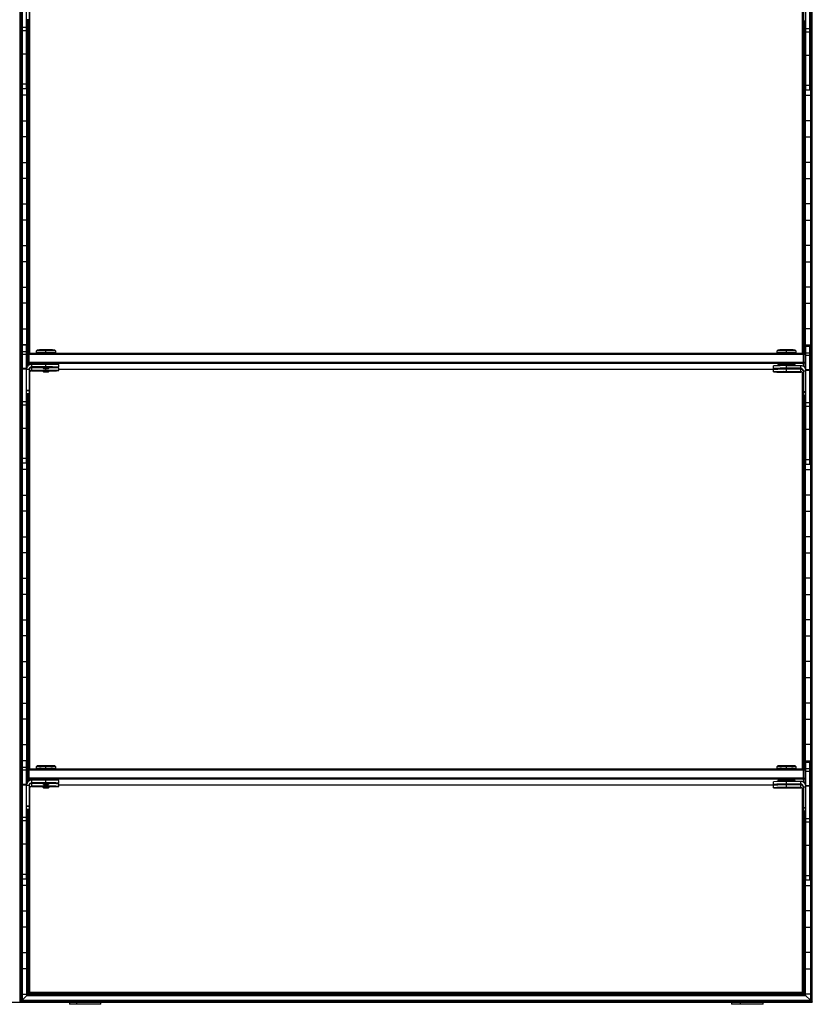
# Model space of a CAD drawing. Header units: millimetres. Extents: x -503 to 1113, y -1202 to 1202.
# Tile 3 of 6: x 503 to 1113, y -1202 to -444. Entities that reach past the tile are written whole.
import ezdxf

# ---------------------------------------------------------------- set-up
doc = ezdxf.new("R2010")
doc.units = ezdxf.units.MM

msp = doc.modelspace()

# ---------------------------------------------------------------- linework, layer by layer
at = {"color": 7, "linetype": 'Continuous', "lineweight": 25}
for p, q in [((502.87, -1200), (502.87, 1200)), ((503.22, 1199.65), (503.22, -1199.65)), ((504.02, 1198.85), (504.02, -1198.85)), ((504.37, 1198.5), (504.37, -1198.5)), ((1111.12, 1198.5), (1111.12, -1198.5)), ((1111.47, -1198.85), (1111.47, 1198.85)), ((1112.27, 1199.65), (1112.27, -1199.65)), ((1112.62, -1200), (1112.62, 1200)), ((504.75, -497.25), (504.75, -406.25)), ((507.75, -497.25), (507.75, -406.25)), ((1107.74, -498.25), (1107.74, -407.25)), ((1110.74, -498.25), (1110.74, -407.25)), ((509.75, -425.22), (509.75, -444.18)), ((510.32, -700.54), (510.32, -426.78)), ((1105.17, -700.54), (1105.17, -427.78)), ((1105.74, -426.22), (1105.74, -445.18)), ((509.75, -444.18), (507.75, -444.18)), ((508.12, -711.53), (508.12, -444.18)), ((508.47, -444.18), (508.47, -710.92)), ((509.27, -701.01), (509.27, -444.18)), ((509.62, -444.18), (509.62, -700.66)), ((1105.74, -444.83), (1107.74, -444.83)), ((1105.74, -445.18), (1107.74, -445.18)), ((1105.87, -445.18), (1105.87, -700.66)), ((1106.22, -701.01), (1106.22, -445.18)), ((1107.02, -445.18), (1107.02, -711.92)), ((1107.37, -712.53), (1107.37, -445.18)), ((507.75, -449.92), (504.75, -449.92)), ((507.75, -452.59), (504.75, -452.59)), ((1110.74, -450.92), (1107.74, -450.92)), ((1110.74, -453.59), (1107.74, -453.59)), ((504.37, -457.8), (504.75, -457.8)), ((507.75, -457.8), (508.12, -457.8)), ((1107.74, -457.8), (1107.37, -457.8)), ((1111.12, -457.8), (1110.74, -457.8)), ((504.75, -470.2), (504.37, -470.2)), ((507.75, -470.44), (504.75, -470.44)), ((508.12, -470.2), (507.75, -470.2)), ((1107.37, -470.2), (1107.74, -470.2)), ((1110.74, -471.44), (1107.74, -471.44)), ((1110.74, -470.2), (1111.12, -470.2)), ((504.37, -489.8), (504.75, -489.8)), ((507.75, -489.8), (508.12, -489.8)), ((1107.74, -489.8), (1107.37, -489.8)), ((1111.12, -489.8), (1110.74, -489.8)), ((507.75, -493.68), (504.75, -493.68)), ((507.75, -497.25), (504.75, -497.25)), ((1110.74, -494.68), (1107.74, -494.68)), ((1110.74, -498.25), (1107.74, -498.25)), ((508.12, -502.2), (504.37, -502.2)), ((1107.37, -502.2), (1111.12, -502.2)), ((504.37, -521.8), (508.12, -521.8)), ((1111.12, -521.8), (1107.37, -521.8)), ((508.12, -534.2), (504.37, -534.2)), ((1107.37, -534.2), (1111.12, -534.2)), ((504.37, -553.8), (508.12, -553.8)), ((1111.12, -553.8), (1107.37, -553.8)), ((508.12, -566.2), (504.37, -566.2)), ((1107.37, -566.2), (1111.12, -566.2)), ((504.37, -585.8), (508.12, -585.8)), ((1111.12, -585.8), (1107.37, -585.8)), ((508.12, -598.2), (504.37, -598.2)), ((1107.37, -598.2), (1111.12, -598.2)), ((504.37, -617.8), (508.12, -617.8)), ((1111.12, -617.8), (1107.37, -617.8)), ((508.12, -630.2), (504.37, -630.2)), ((1107.37, -630.2), (1111.12, -630.2)), ((504.37, -649.8), (508.12, -649.8)), ((1111.12, -649.8), (1107.37, -649.8)), ((508.12, -662.2), (504.37, -662.2)), ((1107.37, -662.2), (1111.12, -662.2)), ((504.37, -681.8), (508.12, -681.8)), ((1111.12, -681.8), (1107.37, -681.8)), ((508.12, -694.2), (504.37, -694.2)), ((504.75, -785.25), (504.75, -694.25)), ((504.75, -694.25), (507.75, -694.25)), ((507.75, -785.25), (507.75, -694.25)), ((1107.37, -694.2), (1111.12, -694.2)), ((1107.74, -786.25), (1107.74, -695.25)), ((1107.74, -695.25), (1110.74, -695.25)), ((1110.74, -786.25), (1110.74, -695.25)), ((507.75, -699.52), (504.75, -699.52)), ((507.75, -701.49), (504.75, -701.49)), ((508.75, -701.54), (509.75, -700.54)), ((508.75, -701.54), (509.75, -701.52)), ((508.75, -701.54), (508.75, -710.57)), ((509.75, -709.75), (509.75, -700.54)), ((509.75, -700.54), (1105.74, -700.54)), ((1105.74, -701.52), (509.75, -701.52)), ((516, -698.19), (515.25, -698.94)), ((515.25, -698.94), (515.25, -700.39)), ((516, -700.39), (516, -700.54)), ((522.75, -700.26), (522.75, -698.08)), ((522.75, -700.28), (522.75, -700.54)), ((530.24, -698.94), (529.49, -698.19)), ((529.5, -700.54), (529.5, -700.39)), ((530.25, -700.39), (530.25, -698.94)), ((1085.24, -698.94), (1085.24, -700.39)), ((1086, -698.19), (1085.25, -698.94)), ((1085.99, -700.39), (1085.99, -700.54)), ((1092.74, -700.26), (1092.74, -698.08)), ((1092.74, -700.28), (1092.74, -700.54)), ((1100.24, -698.94), (1099.49, -698.19)), ((1099.49, -700.54), (1099.49, -700.39)), ((1100.24, -700.39), (1100.24, -698.94)), ((1105.74, -710.75), (1105.74, -700.54)), ((1106.74, -701.54), (1105.74, -700.54)), ((1106.74, -701.54), (1105.74, -701.52)), ((1106.74, -701.54), (1106.74, -711.57)), ((1110.74, -700.52), (1107.74, -700.52)), ((1110.74, -702.49), (1107.74, -702.49)), ((509.75, -707.52), (508.75, -707.54)), ((509.75, -708.54), (508.75, -707.54)), ((509.75, -707.52), (1105.74, -707.52)), ((1105.74, -708.54), (509.75, -708.54)), ((511.75, -711.57), (511.75, -709.22)), ((522.75, -709.22), (511.75, -709.22)), ((522.75, -711.22), (511.75, -711.22)), ((511.75, -711.57), (520.25, -711.57)), ((511.75, -714.18), (511.75, -711.84)), ((520.25, -711.84), (511.75, -711.84)), ((520.25, -711.39), (520.25, -711.89)), ((520.25, -711.89), (520.75, -712.39)), ((522.75, -711.22), (522.75, -709.22)), ((522.75, -712.36), (522.75, -711.35)), ((524.74, -712.39), (525.24, -711.89)), ((525.25, -711.89), (525.25, -711.39)), ((532.75, -711.39), (532.75, -709.39)), ((532.75, -714.01), (532.75, -712.01)), ((1082.74, -712.39), (1082.74, -710.39)), ((1085.99, -709.39), (1085.99, -710.26)), ((1092.74, -712.22), (1092.74, -709.27)), ((1103.74, -710.22), (1092.74, -710.22)), ((1099.49, -710.22), (1099.49, -709.39)), ((1103.74, -712.57), (1103.74, -710.22)), ((1105.74, -707.52), (1106.74, -707.54)), ((1105.74, -708.54), (1106.74, -707.54)), ((504.37, -713.8), (504.75, -713.8)), ((507.75, -712.48), (504.75, -712.48)), ((507.75, -712.92), (504.75, -712.92)), ((509.75, -713.22), (507.75, -713.22)), ((509.75, -713.22), (509.75, -732.18)), ((510.32, -1020.49), (510.32, -714.78)), ((522.75, -713.83), (511.75, -713.83)), ((511.75, -714.18), (520.25, -714.18)), ((520.25, -714.01), (520.25, -714.51)), ((520.25, -714.51), (520.75, -715.01)), ((522.75, -713.83), (522.75, -712.43)), ((522.75, -714.97), (522.75, -713.97)), ((524.74, -715.01), (525.24, -714.51)), ((525.25, -714.51), (525.25, -714.01)), ((532.75, -712.86), (1085.99, -712.86)), ((1082.74, -715.01), (1082.74, -713.01)), ((1085.99, -712.52), (1085.99, -712.88)), ((1090.73, -712.37), (1090.75, -712.39)), ((1090.73, -714.99), (1090.75, -715.01)), ((1103.74, -712.22), (1092.74, -712.22)), ((1092.74, -712.36), (1092.74, -712.35)), ((1092.74, -712.43), (1092.74, -712.43)), ((1092.74, -714.83), (1092.74, -712.57)), ((1092.74, -712.57), (1103.74, -712.57)), ((1103.74, -712.84), (1092.74, -712.84)), ((1103.74, -714.83), (1092.74, -714.83)), ((1092.74, -714.97), (1092.74, -714.97)), ((1092.74, -715.05), (1092.74, -715.04)), ((1092.74, -715.18), (1103.74, -715.18)), ((1094.74, -712.39), (1094.76, -712.37)), ((1094.74, -715.01), (1094.76, -714.99)), ((1099.49, -712.84), (1099.49, -712.57)), ((1103.74, -715.18), (1103.74, -712.84)), ((1104.23, -712.86), (1104.8, -712.86)), ((1105.17, -1020.49), (1105.17, -715.78)), ((1105.74, -714.22), (1105.74, -733.18)), ((1105.74, -714.22), (1107.74, -714.22)), ((1107.74, -713.8), (1107.72, -713.8)), ((1110.74, -713.48), (1107.74, -713.48)), ((1110.74, -713.92), (1107.74, -713.92)), ((1111.12, -713.8), (1110.74, -713.8)), ((504.75, -726.2), (504.37, -726.2)), ((1110.74, -726.2), (1111.12, -726.2)), ((509.75, -729.21), (507.75, -729.21)), ((509.75, -729.56), (507.75, -729.56)), ((509.75, -731.83), (507.75, -731.83)), ((509.75, -732.18), (507.75, -732.18)), ((508.12, -1031.48), (508.12, -732.18)), ((508.47, -732.18), (508.47, -1030.87)), ((509.27, -1020.96), (509.27, -732.18)), ((509.62, -732.18), (509.62, -1020.61)), ((1105.74, -730.21), (1107.74, -730.21)), ((1105.74, -730.56), (1107.74, -730.56)), ((1105.74, -732.83), (1107.74, -732.83)), ((1105.74, -733.18), (1107.74, -733.18)), ((1105.87, -733.18), (1105.87, -1020.61)), ((1106.22, -1020.96), (1106.22, -733.18)), ((1107.02, -733.18), (1107.02, -1031.87)), ((1107.37, -1032.48), (1107.37, -733.18)), ((507.75, -737.92), (504.75, -737.92)), ((507.75, -740.59), (504.75, -740.59)), ((1110.74, -738.92), (1107.74, -738.92)), ((1110.74, -741.59), (1107.74, -741.59)), ((504.37, -745.8), (504.75, -745.8)), ((507.75, -745.8), (508.12, -745.8)), ((1107.74, -745.8), (1107.37, -745.8)), ((1111.12, -745.8), (1110.74, -745.8)), ((504.75, -758.2), (504.37, -758.2)), ((507.75, -758.44), (504.75, -758.44)), ((508.12, -758.2), (507.75, -758.2)), ((1107.37, -758.2), (1107.74, -758.2)), ((1110.74, -759.44), (1107.74, -759.44)), ((1110.74, -758.2), (1111.12, -758.2)), ((504.37, -777.8), (504.75, -777.8)), ((507.75, -777.8), (508.12, -777.8)), ((1107.74, -777.8), (1107.37, -777.8)), ((1111.12, -777.8), (1110.74, -777.8)), ((507.75, -781.68), (504.75, -781.68)), ((507.75, -785.25), (504.75, -785.25)), ((1110.74, -782.68), (1107.74, -782.68)), ((1110.74, -786.25), (1107.74, -786.25)), ((508.12, -790.2), (504.37, -790.2)), ((1107.37, -790.2), (1111.12, -790.2)), ((504.37, -809.8), (508.12, -809.8)), ((1111.12, -809.8), (1107.37, -809.8)), ((508.12, -822.2), (504.37, -822.2)), ((1107.37, -822.2), (1111.12, -822.2)), ((504.37, -841.8), (508.12, -841.8)), ((1111.12, -841.8), (1107.37, -841.8)), ((508.12, -854.2), (504.37, -854.2)), ((1107.37, -854.2), (1111.12, -854.2)), ((504.37, -873.8), (508.12, -873.8)), ((1111.12, -873.8), (1107.37, -873.8)), ((508.12, -886.2), (504.37, -886.2)), ((1107.37, -886.2), (1111.12, -886.2)), ((504.37, -905.8), (508.12, -905.8)), ((1111.12, -905.8), (1107.37, -905.8)), ((508.12, -918.2), (504.37, -918.2)), ((1107.37, -918.2), (1111.12, -918.2)), ((504.37, -937.8), (508.12, -937.8)), ((1111.12, -937.8), (1107.37, -937.8)), ((508.12, -950.2), (504.37, -950.2)), ((1107.37, -950.2), (1111.12, -950.2)), ((504.37, -969.8), (508.12, -969.8)), ((1111.12, -969.8), (1107.37, -969.8)), ((508.12, -982.2), (504.37, -982.2)), ((1107.37, -982.2), (1111.12, -982.2)), ((504.37, -1001.8), (508.12, -1001.8)), ((1111.12, -1001.8), (1107.37, -1001.8)), ((508.12, -1014.2), (504.37, -1014.2)), ((504.75, -1105.2), (504.75, -1014.2)), ((507.75, -1105.2), (507.75, -1014.2)), ((1107.37, -1014.2), (1111.12, -1014.2)), ((507.75, -1019.47), (504.75, -1019.47)), ((507.75, -1021.44), (504.75, -1021.44)), ((508.75, -1021.49), (509.75, -1020.49)), ((508.75, -1021.49), (509.75, -1021.47)), ((508.75, -1021.49), (508.75, -1030.52)), ((509.75, -1029.7), (509.75, -1020.49)), ((509.75, -1020.49), (1105.74, -1020.49)), ((1105.74, -1021.47), (509.75, -1021.47)), ((516, -1018.14), (515.25, -1018.89)), ((515.25, -1018.89), (515.25, -1020.34)), ((516, -1020.34), (516, -1020.49)), ((522.75, -1020.21), (522.75, -1018.03)), ((522.75, -1020.23), (522.75, -1020.49)), ((530.24, -1018.89), (529.49, -1018.14)), ((529.5, -1020.49), (529.5, -1020.34)), ((530.25, -1020.34), (530.25, -1018.89)), ((1085.24, -1018.89), (1085.24, -1020.34)), ((1086, -1018.14), (1085.25, -1018.89)), ((1085.99, -1020.34), (1085.99, -1020.49)), ((1092.74, -1020.21), (1092.74, -1018.03)), ((1092.74, -1020.23), (1092.74, -1020.49)), ((1100.24, -1018.89), (1099.49, -1018.14)), ((1099.49, -1020.49), (1099.49, -1020.34)), ((1100.24, -1020.34), (1100.24, -1018.89)), ((1105.74, -1030.7), (1105.74, -1020.49)), ((1106.74, -1021.49), (1105.74, -1020.49)), ((1106.74, -1021.49), (1105.74, -1021.47)), ((1106.74, -1021.49), (1106.74, -1031.52)), ((1107.74, -1106.2), (1107.74, -1015.2)), ((1107.74, -1015.2), (1110.74, -1015.2)), ((1110.74, -1020.47), (1107.74, -1020.47)), ((1110.74, -1022.44), (1107.74, -1022.44)), ((1110.74, -1106.2), (1110.74, -1015.2)), ((509.75, -1027.47), (508.75, -1027.49)), ((509.75, -1028.49), (508.75, -1027.49)), ((509.75, -1027.47), (1105.74, -1027.47)), ((1105.74, -1028.49), (509.75, -1028.49)), ((511.75, -1031.52), (511.75, -1029.17)), ((522.75, -1029.17), (511.75, -1029.17)), ((522.75, -1031.17), (522.75, -1029.17)), ((532.75, -1031.34), (532.75, -1029.34)), ((1085.99, -1029.34), (1085.99, -1030.21)), ((1092.74, -1032.17), (1092.74, -1029.23)), ((1103.74, -1030.17), (1092.74, -1030.17)), ((1099.49, -1030.17), (1099.49, -1029.34)), ((1103.74, -1032.52), (1103.74, -1030.17)), ((1105.74, -1027.47), (1106.74, -1027.49)), ((1105.74, -1028.49), (1106.74, -1027.49)), ((504.37, -1033.8), (504.75, -1033.8)), ((507.75, -1032.43), (504.75, -1032.43)), ((507.75, -1032.87), (504.75, -1032.87)), ((509.75, -1033.17), (507.75, -1033.17)), ((509.75, -1033.17), (509.75, -1052.13)), ((510.32, -1192.55), (510.32, -1034.73)), ((522.75, -1031.17), (511.75, -1031.17)), ((511.75, -1031.52), (520.25, -1031.52)), ((511.75, -1034.14), (511.75, -1031.79)), ((520.25, -1031.79), (511.75, -1031.79)), ((522.75, -1033.79), (511.75, -1033.79)), ((511.75, -1034.14), (520.25, -1034.14)), ((520.25, -1031.34), (520.25, -1031.84)), ((520.25, -1031.84), (520.75, -1032.34)), ((520.25, -1033.96), (520.25, -1034.46)), ((520.25, -1034.46), (520.75, -1034.96)), ((522.75, -1032.31), (522.75, -1031.3)), ((522.75, -1033.79), (522.75, -1032.38)), ((522.75, -1034.93), (522.75, -1033.92)), ((524.74, -1032.34), (525.24, -1031.84)), ((524.74, -1034.96), (525.24, -1034.46)), ((525.25, -1031.84), (525.25, -1031.34)), ((525.25, -1034.46), (525.25, -1033.96)), ((532.75, -1033.96), (532.75, -1031.96)), ((532.75, -1032.82), (1085.99, -1032.82)), ((1082.74, -1032.34), (1082.74, -1030.34)), ((1082.74, -1034.96), (1082.74, -1032.96)), ((1085.99, -1032.47), (1085.99, -1032.83)), ((1090.73, -1032.33), (1090.75, -1032.34)), ((1090.73, -1034.94), (1090.75, -1034.96)), ((1103.74, -1032.17), (1092.74, -1032.17)), ((1092.74, -1032.31), (1092.74, -1032.3)), ((1092.74, -1032.38), (1092.74, -1032.38)), ((1092.74, -1034.79), (1092.74, -1032.52)), ((1092.74, -1032.52), (1103.74, -1032.52)), ((1103.74, -1032.79), (1092.74, -1032.79)), ((1103.74, -1034.79), (1092.74, -1034.79)), ((1092.74, -1034.93), (1092.74, -1034.92)), ((1092.74, -1035), (1092.74, -1035)), ((1092.74, -1035.14), (1103.74, -1035.14)), ((1094.74, -1032.34), (1094.76, -1032.33)), ((1094.74, -1034.96), (1094.76, -1034.94)), ((1099.49, -1032.79), (1099.49, -1032.52)), ((1103.74, -1035.14), (1103.74, -1032.79)), ((1104.23, -1032.82), (1104.8, -1032.82)), ((1105.17, -1192.55), (1105.17, -1035.73)), ((1105.74, -1034.17), (1107.74, -1034.17)), ((1105.74, -1034.17), (1105.74, -1053.13)), ((1107.74, -1033.8), (1107.73, -1033.8)), ((1110.74, -1033.43), (1107.74, -1033.43)), ((1110.74, -1033.87), (1107.74, -1033.87)), ((1111.12, -1033.8), (1110.74, -1033.8)), ((504.75, -1046.2), (504.37, -1046.2)), ((509.75, -1049.17), (507.75, -1049.17)), ((509.75, -1049.51), (507.75, -1049.51)), ((509.75, -1051.78), (507.75, -1051.78)), ((509.75, -1052.13), (507.75, -1052.13)), ((508.12, -1194.75), (508.12, -1052.13)), ((508.47, -1052.13), (508.47, -1194.4)), ((509.27, -1193.6), (509.27, -1052.13)), ((509.62, -1052.13), (509.62, -1193.25)), ((1105.74, -1050.17), (1107.74, -1050.17)), ((1105.74, -1050.51), (1107.74, -1050.51)), ((1105.74, -1052.78), (1107.74, -1052.78)), ((1110.74, -1046.2), (1111.12, -1046.2)), ((507.75, -1057.87), (504.75, -1057.87)), ((507.75, -1060.54), (504.75, -1060.54)), ((1105.74, -1053.13), (1107.74, -1053.13)), ((1105.87, -1053.13), (1105.87, -1193.25)), ((1106.22, -1193.6), (1106.22, -1053.13)), ((1107.02, -1053.13), (1107.02, -1194.4)), ((1107.37, -1194.75), (1107.37, -1053.13)), ((1110.74, -1058.87), (1107.74, -1058.87)), ((504.37, -1065.8), (504.75, -1065.8)), ((507.75, -1065.8), (508.12, -1065.8)), ((1107.74, -1065.8), (1107.37, -1065.8)), ((1110.74, -1061.54), (1107.74, -1061.54)), ((1111.12, -1065.8), (1110.74, -1065.8)), ((504.75, -1078.2), (504.37, -1078.2)), ((507.75, -1078.39), (504.75, -1078.39)), ((508.12, -1078.2), (507.75, -1078.2)), ((1107.37, -1078.2), (1107.74, -1078.2)), ((1110.74, -1079.39), (1107.74, -1079.39)), ((1110.74, -1078.2), (1111.12, -1078.2)), ((504.37, -1097.8), (504.75, -1097.8)), ((507.75, -1097.8), (508.12, -1097.8)), ((1107.74, -1097.8), (1107.37, -1097.8)), ((1111.12, -1097.8), (1110.74, -1097.8)), ((507.75, -1101.63), (504.75, -1101.63)), ((507.75, -1105.2), (504.75, -1105.2)), ((1110.74, -1102.63), (1107.74, -1102.63)), ((508.12, -1110.2), (504.37, -1110.2)), ((1107.37, -1110.2), (1111.12, -1110.2)), ((1110.74, -1106.2), (1107.74, -1106.2)), ((504.37, -1129.8), (508.12, -1129.8)), ((1111.12, -1129.8), (1107.37, -1129.8)), ((508.12, -1142.2), (504.37, -1142.2)), ((1107.37, -1142.2), (1111.12, -1142.2)), ((504.37, -1161.8), (508.12, -1161.8)), ((1111.12, -1161.8), (1107.37, -1161.8)), ((508.12, -1174.2), (504.37, -1174.2)), ((1107.37, -1174.2), (1111.12, -1174.2)), ((504.37, -1193.8), (508.12, -1193.8)), ((508.12, -1194.75), (504.37, -1198.5)), ((508.12, -1194.75), (1107.37, -1194.75)), ((509.27, -1193.6), (508.47, -1194.4)), ((508.47, -1194.4), (1107.02, -1194.4)), ((509.27, -1193.6), (1106.22, -1193.6)), ((510.32, -1192.55), (509.62, -1193.25)), ((509.62, -1193.25), (1105.87, -1193.25)), ((1105.17, -1192.55), (510.32, -1192.55)), ((1105.17, -1192.55), (1105.87, -1193.25)), ((1106.22, -1193.6), (1107.02, -1194.4)), ((1111.12, -1193.8), (1107.37, -1193.8)), ((1107.37, -1194.75), (1111.12, -1198.5)), ((-502.87, -1200), (1112.62, -1200)), ((504.02, -1198.85), (503.22, -1199.65)), ((503.22, -1199.65), (1112.27, -1199.65)), ((504.02, -1198.85), (1111.47, -1198.85)), ((504.37, -1198.5), (1111.12, -1198.5)), ((540.77, -1200), (540.77, -1201.6)), ((564.97, -1201.6), (540.77, -1201.6)), ((546.25, -1200), (546.25, -1201.6)), ((564.97, -1201.6), (564.97, -1200)), ((1050.52, -1200), (1050.52, -1201.6)), ((1074.72, -1201.6), (1050.52, -1201.6)), ((1057.06, -1200), (1057.06, -1201.6)), ((1074.72, -1201.6), (1074.72, -1200)), ((1111.47, -1198.85), (1112.27, -1199.65))]:
    msp.add_line(p, q, dxfattribs=at)
at = {"color": 7, "linetype": 'Continuous', "lineweight": 25, "flags": 128}
for points in [[(516, -700.45), (515.99, -700.45), (515.43, -700.42), (515.25, -700.39), (515.43, -700.36), (515.99, -700.34), (516.88, -700.31), (518.07, -700.29), (519.49, -700.28), (521.08, -700.27), (522.75, -700.26)], [(522.75, -700.26), (524.41, -700.27), (526, -700.28), (527.42, -700.29), (528.61, -700.31), (529.5, -700.34), (530.06, -700.36), (530.25, -700.39), (530.06, -700.42), (529.5, -700.45), (529.5, -700.45)], [(1085.99, -700.45), (1085.99, -700.45), (1085.43, -700.42), (1085.24, -700.39), (1085.43, -700.36), (1085.99, -700.34), (1086.88, -700.31), (1088.07, -700.29), (1089.49, -700.28), (1091.08, -700.27), (1092.74, -700.26)], [(1092.74, -700.26), (1094.41, -700.27), (1096, -700.28), (1097.42, -700.29), (1098.61, -700.31), (1099.5, -700.34), (1100.06, -700.36), (1100.24, -700.39), (1100.06, -700.42), (1099.5, -700.45), (1099.49, -700.45)], [(511.75, -711.84), (510.96, -711.91), (510.43, -712.06)], [(520.25, -711.89), (520.25, -711.89), (520.44, -711.87), (520.98, -711.86), (521.79, -711.85), (522.75, -711.85)], [(522.75, -712.36), (521.98, -712.36), (521.33, -712.37), (520.9, -712.38), (520.75, -712.39), (520.9, -712.4), (521.33, -712.42), (521.98, -712.42), (522.75, -712.43)], [(522.75, -714.97), (521.98, -714.98), (521.33, -714.98), (520.9, -715), (520.75, -715.01), (520.9, -715.02), (521.33, -715.03), (521.98, -715.04), (522.75, -715.04)], [(522.75, -712.43), (523.51, -712.42), (524.16, -712.42), (524.59, -712.4), (524.75, -712.39), (524.59, -712.38), (524.16, -712.37), (523.51, -712.36), (522.75, -712.36)], [(522.75, -714.47), (523.7, -714.47), (524.51, -714.48), (525.05, -714.49), (525.25, -714.51), (525.24, -714.51)], [(522.75, -715.04), (523.51, -715.04), (524.16, -715.03), (524.59, -715.02), (524.75, -715.01), (524.59, -715), (524.16, -714.98), (523.51, -714.98), (522.75, -714.97)], [(1092.74, -712.43), (1091.88, -712.43), (1091.15, -712.42), (1090.67, -712.41), (1090.49, -712.39), (1090.67, -712.38), (1091.15, -712.36), (1091.88, -712.36), (1092.74, -712.35)], [(1092.74, -715.05), (1091.88, -715.05), (1091.15, -715.04), (1090.67, -715.02), (1090.49, -715.01), (1090.67, -714.99), (1091.15, -714.98), (1091.88, -714.97), (1092.74, -714.97)], [(1092.74, -712.36), (1091.98, -712.36), (1091.33, -712.37), (1090.9, -712.38), (1090.74, -712.39), (1090.9, -712.4), (1091.33, -712.42), (1091.98, -712.42), (1092.74, -712.43)], [(1092.74, -714.97), (1091.98, -714.98), (1091.33, -714.98), (1090.9, -715), (1090.74, -715.01), (1090.9, -715.02), (1091.33, -715.03), (1091.98, -715.04), (1092.74, -715.04)], [(1092.74, -712.35), (1093.61, -712.36), (1094.34, -712.36), (1094.82, -712.38), (1094.99, -712.39), (1094.82, -712.41), (1094.34, -712.42), (1093.61, -712.43), (1092.74, -712.43)], [(1092.74, -712.43), (1093.51, -712.42), (1094.16, -712.42), (1094.59, -712.4), (1094.74, -712.39), (1094.59, -712.38), (1094.16, -712.37), (1093.51, -712.36), (1092.74, -712.36)], [(1092.74, -715.04), (1093.51, -715.04), (1094.16, -715.03), (1094.59, -715.02), (1094.74, -715.01), (1094.59, -715), (1094.16, -714.98), (1093.51, -714.98), (1092.74, -714.97)], [(1092.74, -714.97), (1093.61, -714.97), (1094.34, -714.98), (1094.82, -714.99), (1094.99, -715.01), (1094.82, -715.02), (1094.34, -715.04), (1093.61, -715.05), (1092.74, -715.05)], [(1105.06, -713.06), (1104.53, -712.91), (1103.74, -712.84)], [(515.68, -1020.39), (515.43, -1020.37), (515.25, -1020.34), (515.43, -1020.32), (515.99, -1020.29), (516.88, -1020.26), (518.07, -1020.24), (519.49, -1020.23), (521.08, -1020.22), (522.75, -1020.21)], [(516, -1020.4), (515.99, -1020.4), (515.75, -1020.39)], [(522.75, -1020.21), (524.41, -1020.22), (526, -1020.23), (527.42, -1020.24), (528.61, -1020.26), (529.5, -1020.29), (530.06, -1020.32), (530.25, -1020.34), (530.06, -1020.37), (529.5, -1020.4), (529.5, -1020.4)], [(1085.68, -1020.39), (1085.43, -1020.37), (1085.24, -1020.34), (1085.43, -1020.32), (1085.99, -1020.29), (1086.88, -1020.26), (1088.07, -1020.24), (1089.49, -1020.23), (1091.08, -1020.22), (1092.74, -1020.21)], [(1085.99, -1020.4), (1085.99, -1020.4), (1085.75, -1020.39)], [(1092.74, -1020.21), (1094.41, -1020.22), (1096, -1020.23), (1097.42, -1020.24), (1098.61, -1020.26), (1099.5, -1020.29), (1100.06, -1020.32), (1100.24, -1020.34), (1100.06, -1020.37), (1099.5, -1020.4), (1099.49, -1020.4)], [(511.75, -1031.79), (510.96, -1031.86), (510.43, -1032.01)], [(520.25, -1031.84), (520.25, -1031.84), (520.44, -1031.83), (520.98, -1031.81), (521.79, -1031.8), (522.75, -1031.8)], [(522.75, -1032.31), (521.98, -1032.31), (521.33, -1032.32), (520.9, -1032.33), (520.75, -1032.34), (520.9, -1032.36), (521.33, -1032.37), (521.98, -1032.37), (522.75, -1032.38)], [(522.75, -1034.93), (521.98, -1034.93), (521.33, -1034.94), (520.9, -1034.95), (520.75, -1034.96), (520.9, -1034.97), (521.33, -1034.98), (521.98, -1034.99), (522.75, -1035)], [(522.75, -1032.38), (523.51, -1032.37), (524.16, -1032.37), (524.59, -1032.36), (524.75, -1032.34), (524.59, -1032.33), (524.16, -1032.32), (523.51, -1032.31), (522.75, -1032.31)], [(522.75, -1034.42), (523.7, -1034.42), (524.51, -1034.43), (525.05, -1034.44), (525.25, -1034.46), (525.24, -1034.46)], [(522.75, -1035), (523.51, -1034.99), (524.16, -1034.98), (524.59, -1034.97), (524.75, -1034.96), (524.59, -1034.95), (524.16, -1034.94), (523.51, -1034.93), (522.75, -1034.93)], [(1092.74, -1032.38), (1091.88, -1032.38), (1091.15, -1032.37), (1090.67, -1032.36), (1090.49, -1032.34), (1090.67, -1032.33), (1091.15, -1032.32), (1091.88, -1032.31), (1092.74, -1032.3)], [(1092.74, -1035), (1091.88, -1035), (1091.15, -1034.99), (1090.67, -1034.98), (1090.49, -1034.96), (1090.67, -1034.95), (1091.15, -1034.93), (1091.88, -1034.92), (1092.74, -1034.92)], [(1092.74, -1032.31), (1091.98, -1032.31), (1091.33, -1032.32), (1090.9, -1032.33), (1090.74, -1032.34), (1090.9, -1032.36), (1091.33, -1032.37), (1091.98, -1032.37), (1092.74, -1032.38)], [(1092.74, -1034.93), (1091.98, -1034.93), (1091.33, -1034.94), (1090.9, -1034.95), (1090.74, -1034.96), (1090.9, -1034.97), (1091.33, -1034.98), (1091.98, -1034.99), (1092.74, -1035)], [(1092.74, -1032.3), (1093.61, -1032.31), (1094.34, -1032.32), (1094.82, -1032.33), (1094.99, -1032.34), (1094.82, -1032.36), (1094.34, -1032.37), (1093.61, -1032.38), (1092.74, -1032.38)], [(1092.74, -1032.38), (1093.51, -1032.37), (1094.16, -1032.37), (1094.59, -1032.36), (1094.74, -1032.34), (1094.59, -1032.33), (1094.16, -1032.32), (1093.51, -1032.31), (1092.74, -1032.31)], [(1092.74, -1034.92), (1093.61, -1034.92), (1094.34, -1034.93), (1094.82, -1034.95), (1094.99, -1034.96), (1094.82, -1034.98), (1094.34, -1034.99), (1093.61, -1035), (1092.74, -1035)], [(1092.74, -1035), (1093.51, -1034.99), (1094.16, -1034.98), (1094.59, -1034.97), (1094.74, -1034.96), (1094.59, -1034.95), (1094.16, -1034.94), (1093.51, -1034.93), (1092.74, -1034.93)], [(1105.06, -1033.01), (1104.53, -1032.86), (1103.74, -1032.79)]]:
    msp.add_lwpolyline(points, dxfattribs=at)
at = {"color": 7, "linetype": 'Continuous', "lineweight": 25}
for centre, radius, start, end in [((521.15, -822.23), 123.43, 89.25854, 92.74116), ((521.19, -804.68), 104.41, 89.14727, 92.85242), ((521.21, -805.34), 107.28, 89.1797, 92.78539), ((524.81, -774.68), 76.63, 86.49325, 91.54166), ((524.9, -790.46), 91.67, 86.65543, 91.34487), ((524.83, -774.3), 74.05, 86.38746, 91.61285), ((1091.15, -822.23), 123.43, 89.25854, 92.74116), ((1091.19, -804.68), 104.41, 89.14727, 92.85242), ((1091.21, -805.34), 107.28, 89.1797, 92.78539), ((1094.81, -774.68), 76.63, 86.49325, 91.54166), ((1094.9, -790.46), 91.67, 86.65543, 91.34487), ((1094.83, -774.3), 74.05, 86.38746, 91.61285), ((511.74, -713.22), 4, 89.99564, 179.99564), ((511.74, -713.22), 2, 89.99564, 179.99564), ((511.74, -713.57), 2, 89.99564, 179.99564), ((525.24, -854.59), 143.4, 87.00167, 90.99863), ((525.24, -852.6), 143.4, 87.00167, 90.99863), ((523.37, -747.69), 35.85, 87.00167, 90.99863), ((527.06, -797.87), 86.05, 86.21089, 91.20769), ((526.34, -593.71), 117.85, 269.46681, 273.11461), ((1090.25, -853.6), 143.4, 89.00137, 92.99833), ((1091.19, -813.68), 104.41, 89.14727, 92.85242), ((1094.83, -783.29), 74.05, 86.38746, 91.61285), ((1103.75, -714.22), 4, 0.00436, 90.00436), ((511.74, -715.83), 2, 89.99564, 179.99564), ((511.74, -716.18), 2, 89.99564, 179.99564), ((522.12, -750.31), 35.85, 89.00137, 92.99833), ((525.24, -857.21), 143.4, 87.00167, 90.99863), ((526.34, -596.33), 117.85, 269.46681, 273.11461), ((1090.25, -855.59), 143.4, 89.00137, 92.99833), ((1090.25, -858.21), 143.4, 89.00137, 92.99833), ((1090.25, -569.19), 143.4, 267.00167, 270.99863), ((1090.25, -856.21), 143.4, 89.00137, 92.99833), ((1090.25, -571.81), 143.4, 267.00167, 270.99863), ((1103.75, -714.22), 2, 0.00436, 90.00436), ((1103.75, -714.57), 2, 0.00436, 90.00436), ((1103.75, -716.83), 2, 0.00436, 90.00436), ((1103.75, -717.18), 2, 0.00436, 90.00436), ((521.15, -1142.18), 123.43, 89.25854, 92.74116), ((521.21, -1125.29), 107.28, 89.1797, 92.78539), ((521.19, -1124.63), 104.41, 89.14727, 92.85242), ((524.81, -1094.63), 76.63, 86.49325, 91.54166), ((524.9, -1110.41), 91.67, 86.65543, 91.34487), ((524.83, -1094.25), 74.05, 86.38746, 91.61285), ((1091.15, -1142.18), 123.43, 89.25854, 92.74116), ((1091.21, -1125.29), 107.28, 89.1797, 92.78539), ((1091.19, -1124.63), 104.41, 89.14727, 92.85242), ((1094.81, -1094.63), 76.63, 86.49325, 91.54166), ((1094.9, -1110.41), 91.67, 86.65543, 91.34487), ((1094.83, -1094.25), 74.05, 86.38746, 91.61285), ((511.74, -1033.17), 4, 89.99564, 179.99564), ((525.24, -1172.55), 143.4, 87.00167, 90.99863), ((1090.25, -1173.55), 143.4, 89.00137, 92.99833), ((1091.19, -1133.63), 104.41, 89.14727, 92.85242), ((1094.83, -1103.25), 74.05, 86.38746, 91.61285), ((1103.75, -1034.17), 4, 0.00436, 90.00436), ((511.74, -1033.17), 2, 89.99564, 179.99564), ((511.74, -1033.52), 2, 89.99564, 179.99564), ((511.74, -1035.79), 2, 89.99564, 179.99564), ((511.74, -1036.14), 2, 89.99564, 179.99564), ((522.12, -1070.26), 35.85, 89.00137, 92.99833), ((525.24, -1174.55), 143.4, 87.00167, 90.99863), ((523.37, -1067.64), 35.85, 87.00167, 90.99863), ((525.24, -1177.16), 143.4, 87.00167, 90.99863), ((526.34, -913.67), 117.85, 269.46681, 273.11461), ((527.06, -1117.82), 86.05, 86.21089, 91.20769), ((526.34, -916.28), 117.85, 269.46681, 273.11461), ((1090.25, -1175.55), 143.4, 89.00137, 92.99833), ((1090.25, -1178.16), 143.4, 89.00137, 92.99833), ((1090.25, -889.14), 143.4, 267.00167, 270.99863), ((1090.25, -1176.16), 143.4, 89.00137, 92.99833), ((1090.25, -891.76), 143.4, 267.00167, 270.99863), ((1103.75, -1034.17), 2, 0.00436, 90.00436), ((1103.75, -1034.52), 2, 0.00436, 90.00436), ((1103.75, -1036.79), 2, 0.00436, 90.00436), ((1103.75, -1037.14), 2, 0.00436, 90.00436)]:
    msp.add_arc(centre, radius, start, end, dxfattribs=at)
for points, knots in [([(508.47, -1194.4), (508.42, -1194.45), (508.32, -1194.55), (508.21, -1194.66), (508.15, -1194.72), (508.13, -1194.74), (508.12, -1194.75), (508.12, -1194.75)], [0, 0, 0, 0, 0.31012, 0.616121, 0.758896, 0.886022, 1, 1, 1, 1]), ([(508.47, -1194.4), (508.42, -1194.45), (508.32, -1194.55), (508.21, -1194.66), (508.15, -1194.72), (508.13, -1194.74), (508.12, -1194.75), (508.12, -1194.75)], [0, 0, 0, 0, 0.31012, 0.616121, 0.758896, 0.886022, 1, 1, 1, 1]), ([(509.62, -1193.25), (509.62, -1193.25), (509.61, -1193.26), (509.56, -1193.31), (509.49, -1193.38), (509.39, -1193.48), (509.31, -1193.56), (509.27, -1193.6)], [0, 0, 0, 0, 0.146754, 0.316126, 0.510248, 0.757793, 1, 1, 1, 1]), ([(509.62, -1193.25), (509.62, -1193.25), (509.61, -1193.26), (509.56, -1193.31), (509.49, -1193.38), (509.39, -1193.48), (509.31, -1193.56), (509.27, -1193.6)], [0, 0, 0, 0, 0.1467542, 0.3161257, 0.5102478, 0.7577933, 1, 1, 1, 1]), ([(1105.87, -1193.25), (1105.87, -1193.25), (1105.88, -1193.26), (1105.93, -1193.31), (1106, -1193.38), (1106.1, -1193.48), (1106.18, -1193.56), (1106.22, -1193.6)], [0, 0, 0, 0, 0.146754, 0.316126, 0.510248, 0.757793, 1, 1, 1, 1]), ([(1105.87, -1193.25), (1105.87, -1193.25), (1105.88, -1193.26), (1105.93, -1193.31), (1106, -1193.38), (1106.1, -1193.48), (1106.18, -1193.56), (1106.22, -1193.6)], [0, 0, 0, 0, 0.146754, 0.316126, 0.510248, 0.757793, 1, 1, 1, 1]), ([(1107.02, -1194.4), (1107.07, -1194.45), (1107.17, -1194.55), (1107.28, -1194.66), (1107.34, -1194.72), (1107.36, -1194.74), (1107.37, -1194.75), (1107.37, -1194.75)], [0, 0, 0, 0, 0.31012, 0.616121, 0.758896, 0.886022, 1, 1, 1, 1]), ([(1107.02, -1194.4), (1107.07, -1194.45), (1107.17, -1194.55), (1107.28, -1194.66), (1107.34, -1194.72), (1107.36, -1194.74), (1107.37, -1194.75), (1107.37, -1194.75)], [0, 0, 0, 0, 0.31012, 0.616121, 0.758896, 0.886022, 1, 1, 1, 1]), ([(502.52, -1199.65), (502.57, -1199.7), (502.67, -1199.8), (502.78, -1199.91), (502.84, -1199.97), (502.86, -1199.99), (502.87, -1200), (502.87, -1200)], [0, 0, 0, 0, 0.31012, 0.616121, 0.758896, 0.886022, 1, 1, 1, 1]), ([(502.52, -1199.65), (502.57, -1199.7), (502.67, -1199.8), (502.78, -1199.91), (502.84, -1199.97), (502.86, -1199.99), (502.87, -1200), (502.87, -1200)], [0, 0, 0, 0, 0.31012, 0.616121, 0.758896, 0.886022, 1, 1, 1, 1]), ([(503.22, -1199.65), (503.17, -1199.7), (503.07, -1199.8), (502.96, -1199.91), (502.9, -1199.97), (502.88, -1199.99), (502.87, -1200), (502.87, -1200)], [0, 0, 0, 0, 0.3101202, 0.6161208, 0.7588957, 0.8860224, 1, 1, 1, 1]), ([(503.22, -1199.65), (503.17, -1199.7), (503.07, -1199.8), (502.96, -1199.91), (502.9, -1199.97), (502.88, -1199.99), (502.87, -1200), (502.87, -1200)], [0, 0, 0, 0, 0.31012, 0.616121, 0.758896, 0.886022, 1, 1, 1, 1]), ([(504.37, -1198.5), (504.37, -1198.5), (504.36, -1198.51), (504.31, -1198.56), (504.24, -1198.63), (504.14, -1198.73), (504.06, -1198.81), (504.02, -1198.85)], [0, 0, 0, 0, 0.146754, 0.316126, 0.510248, 0.757793, 1, 1, 1, 1]), ([(504.37, -1198.5), (504.37, -1198.5), (504.36, -1198.51), (504.31, -1198.56), (504.24, -1198.63), (504.14, -1198.73), (504.06, -1198.81), (504.02, -1198.85)], [0, 0, 0, 0, 0.146754, 0.316126, 0.510248, 0.757793, 1, 1, 1, 1]), ([(1111.12, -1198.5), (1111.12, -1198.5), (1111.13, -1198.51), (1111.18, -1198.56), (1111.25, -1198.63), (1111.35, -1198.73), (1111.43, -1198.81), (1111.47, -1198.85)], [0, 0, 0, 0, 0.1467542, 0.3161257, 0.5102478, 0.7577933, 1, 1, 1, 1]), ([(1111.12, -1198.5), (1111.12, -1198.5), (1111.13, -1198.51), (1111.18, -1198.56), (1111.25, -1198.63), (1111.35, -1198.73), (1111.43, -1198.81), (1111.47, -1198.85)], [0, 0, 0, 0, 0.146754, 0.316126, 0.510248, 0.757793, 1, 1, 1, 1]), ([(1112.27, -1199.65), (1112.32, -1199.7), (1112.42, -1199.8), (1112.53, -1199.91), (1112.59, -1199.97), (1112.61, -1199.99), (1112.62, -1200), (1112.62, -1200)], [0, 0, 0, 0, 0.31012, 0.616121, 0.758896, 0.886022, 1, 1, 1, 1]), ([(1112.27, -1199.65), (1112.32, -1199.7), (1112.42, -1199.8), (1112.53, -1199.91), (1112.59, -1199.97), (1112.61, -1199.99), (1112.62, -1200), (1112.62, -1200)], [0, 0, 0, 0, 0.3101202, 0.6161208, 0.7588957, 0.8860224, 1, 1, 1, 1])]:
    msp.add_open_spline(points, degree=3, knots=knots, dxfattribs=at)

doc.saveas('drawing.dxf')
